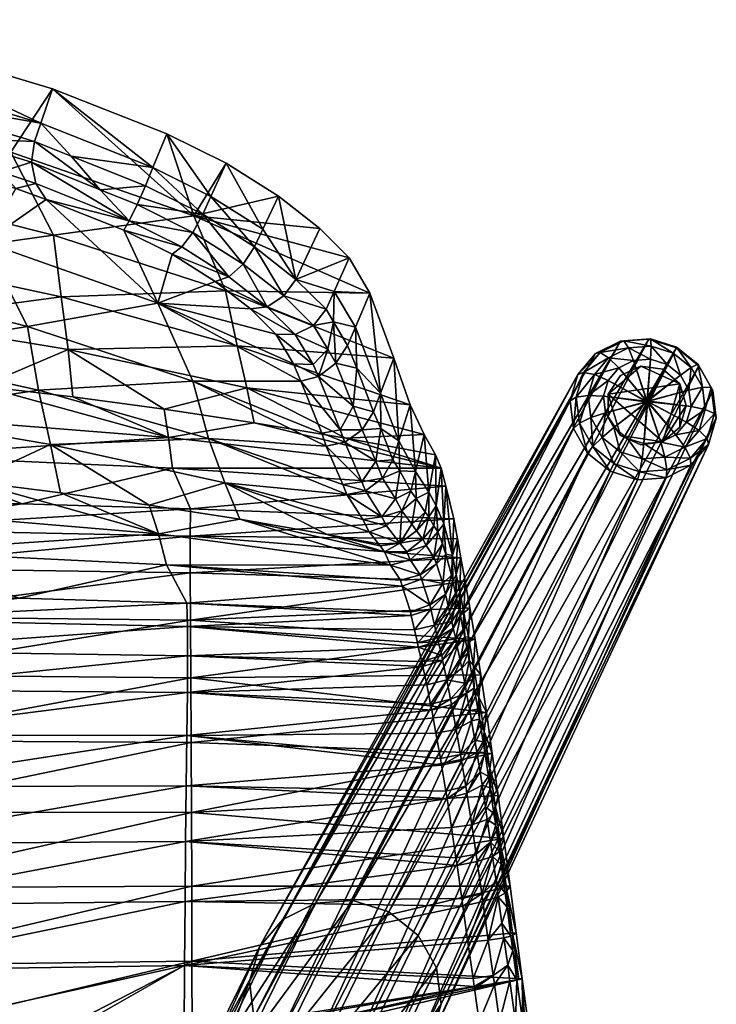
# Model space of a CAD drawing. Header units: millimetres. Extents: x -240 to 240, y -264 to 273.
# Tile 13 of 13: x 118 to 240, y 91 to 264. Entities that reach past the tile are written whole.
import ezdxf

# ---------------------------------------------------------------- set-up
doc = ezdxf.new("R2010")
doc.units = ezdxf.units.MM
for name, color, linetype, true_color in [('377PJ wooden leg', 7, 'Continuous', 0xe4d699), ('377VED_seat_fully_upholstered', 7, 'Continuous', 0x8a086e), ('felf glide', 7, 'Continuous', 0x000000)]:
    doc.layers.add(name, color=color, linetype=linetype, true_color=true_color)

msp = doc.modelspace()

# ---------------------------------------------------------------- meshes
at = {"layer": '377PJ wooden leg'}
mesh = msp.add_polyface(dxfattribs=at)
corners = [(169.75, 108.87, 334.15), (223.39, 207.69, 10.34), (228.38, 208.05, 11.23), (176.3, 109.35, 335.31), (164, 106, 332.36), (219.01, 205.5, 8.98), (159.93, 101.18, 330.24), (215.9, 201.82, 7.36), (158.15, 95.12, 328.09), (214.54, 197.2, 5.72), (158.94, 88.76, 326.25), (215.14, 192.35, 4.32), (162.17, 83.07, 325), (217.61, 188.01, 3.36), (167.35, 78.91, 324.52), (221.56, 184.83, 3), (223.34, 188.22, -0.13), (222.25, 186.15, 0.9), (226.82, 184.71, 1.17), (226.4, 183.31, 3.28), (173.7, 76.91, 324.9), (227.22, 187, 0.1), (231.54, 185.05, 2.01), (231.4, 183.67, 4.17), (180.25, 77.38, 326.06), (235.78, 185.86, 5.53), (235.68, 187.11, 3.3), (185.99, 80.25, 327.84), (190.07, 85.08, 329.97), (238.89, 189.54, 7.15), (191.84, 91.14, 332.12), (240.24, 194.16, 8.79), (191.06, 97.49, 333.96), (239.64, 199.01, 10.19), (187.83, 103.19, 335.21), (237.18, 203.35, 11.15), (182.64, 107.35, 335.69), (233.22, 206.53, 11.51)]
mesh.append_faces([[corners[k] for k in face] for face in [(0, 1, 2), (2, 3, 0), (4, 5, 1), (1, 0, 4), (6, 7, 5), (5, 4, 6), (8, 9, 7), (7, 6, 8), (10, 11, 9), (9, 8, 10), (12, 13, 11), (11, 10, 12), (14, 15, 13), (13, 12, 14), (16, 17, 18), (19, 18, 17), (17, 15, 19), (20, 19, 15), (15, 14, 20), (21, 18, 22), (23, 22, 18), (18, 19, 23), (24, 23, 19), (19, 20, 24), (25, 26, 22), (22, 23, 25), (27, 25, 23), (23, 24, 27), (28, 29, 25), (25, 27, 28), (30, 31, 29), (29, 28, 30), (32, 33, 31), (31, 30, 32), (34, 35, 33), (33, 32, 34), (36, 37, 35), (35, 34, 36), (3, 2, 37), (37, 36, 3)]], dxfattribs={"vtx2": -1})
mesh = msp.add_polyface(dxfattribs=at)
corners = [(225.71, 204.28, 4.52), (228.16, 196.89, 2.68), (228.08, 196.89, 2.67), (224.81, 206.53, 5.75), (228.7, 204.5, 5.05), (223.97, 207.75, 7.84), (228.81, 206.81, 6.46), (228.69, 208.09, 8.68), (223.39, 207.69, 10.34), (228.38, 208.05, 11.23), (223.09, 202.97, 3.7), (228.23, 196.93, 2.7), (221.3, 204.77, 4.66), (219.83, 205.68, 6.56), (219.01, 205.5, 8.98), (221.23, 200.77, 2.73), (228.27, 196.98, 2.73), (218.81, 201.82, 3.36), (216.89, 202.2, 5.02), (215.9, 201.82, 7.36), (220.42, 198, 1.75), (228.29, 197.05, 2.75), (217.72, 198.12, 2.05), (215.61, 197.83, 3.48), (214.54, 197.2, 5.72), (220.77, 195.1, 0.91), (228.28, 197.13, 2.78), (218.2, 194.24, 0.93), (216.18, 193.25, 2.15), (215.14, 192.35, 4.32), (222.25, 192.5, 0.34), (228.25, 197.19, 2.79), (224.62, 190.6, 0.12), (228.19, 197.24, 2.8)]
mesh.append_faces([[corners[k] for k in face] for face in [(0, 1, 2), (3, 0, 4), (5, 3, 6), (6, 7, 5), (8, 5, 7), (7, 9, 8), (10, 11, 1), (1, 0, 10), (12, 10, 0), (0, 3, 12), (13, 12, 3), (3, 5, 13), (14, 13, 5), (5, 8, 14), (15, 16, 11), (11, 10, 15), (17, 15, 10), (10, 12, 17), (18, 17, 12), (12, 13, 18), (19, 18, 13), (13, 14, 19), (20, 21, 16), (16, 15, 20), (22, 20, 15), (15, 17, 22), (23, 22, 17), (17, 18, 23), (24, 23, 18), (18, 19, 24), (25, 26, 21), (21, 20, 25), (27, 25, 20), (20, 22, 27), (28, 27, 22), (22, 23, 28), (23, 24, 29), (30, 31, 26), (26, 25, 30), (32, 33, 31)]], dxfattribs={"vtx2": -1})
mesh = msp.add_polyface(dxfattribs=at)
corners = [(228.08, 196.89, 2.67), (228.7, 204.5, 5.05), (225.71, 204.28, 4.52), (228.81, 206.81, 6.46), (224.81, 206.53, 5.75), (230.5, 189.9, 0.82), (228.04, 197.26, 2.78), (228.11, 197.26, 2.79), (233.13, 191.21, 1.64), (227.97, 197.22, 2.76), (234.99, 193.42, 2.61), (227.93, 197.17, 2.73), (235.8, 196.18, 3.59), (227.9, 197.1, 2.71), (238.3, 195.69, 4.51), (235.44, 199.09, 4.43), (227.91, 197.02, 2.69), (237.82, 199.57, 5.63), (239.33, 199.54, 7.7), (239.9, 194.96, 6.38), (239.64, 199.01, 10.19), (240.24, 194.16, 8.79), (233.97, 201.69, 5), (227.95, 196.96, 2.67), (235.85, 203.05, 6.4), (237, 203.65, 8.61), (237.18, 203.35, 11.15), (231.6, 203.59, 5.22), (228.01, 196.91, 2.67), (232.68, 205.59, 6.69), (233.27, 206.65, 8.95), (233.22, 206.53, 11.51), (228.69, 208.09, 8.68), (228.38, 208.05, 11.23)]
mesh.append_faces([[corners[k] for k in face] for face in [(0, 1, 2), (1, 3, 4), (5, 6, 7), (8, 9, 6), (10, 11, 9), (12, 13, 11), (11, 10, 12), (14, 12, 10), (15, 16, 13), (13, 12, 15), (17, 15, 12), (12, 14, 17), (18, 17, 14), (14, 19, 18), (20, 18, 19), (19, 21, 20), (22, 23, 16), (16, 15, 22), (24, 22, 15), (15, 17, 24), (25, 24, 17), (17, 18, 25), (26, 25, 18), (18, 20, 26), (27, 28, 23), (23, 22, 27), (29, 27, 22), (22, 24, 29), (30, 29, 24), (24, 25, 30), (31, 30, 25), (25, 26, 31), (1, 0, 28), (28, 27, 1), (3, 1, 27), (27, 29, 3), (32, 3, 29), (29, 30, 32), (33, 32, 30), (30, 31, 33)]], dxfattribs={"vtx2": -1})
mesh = msp.add_polyface(dxfattribs=at)
corners = [(215.14, 192.35, 4.32), (216.18, 193.25, 2.15), (215.61, 197.83, 3.48), (220.18, 190.76, 0.16), (222.25, 192.5, 0.34), (220.77, 195.1, 0.91), (218.2, 194.24, 0.93), (218.51, 189.15, 1.25), (217.61, 188.01, 3.36), (228.25, 197.19, 2.79), (224.62, 190.6, 0.12), (223.34, 188.22, -0.13), (222.25, 186.15, 0.9), (221.56, 184.83, 3), (227.52, 189.69, 0.29), (228.11, 197.26, 2.79), (228.19, 197.24, 2.8), (227.22, 187, 0.1), (226.82, 184.71, 1.17), (230.5, 189.9, 0.82), (231.22, 187.29, 0.81), (231.54, 185.05, 2.01), (228.04, 197.26, 2.78), (233.13, 191.21, 1.64), (234.73, 189.04, 1.9), (235.68, 187.11, 3.3), (227.97, 197.22, 2.76), (234.99, 193.42, 2.61), (237.22, 191.99, 3.2), (238.62, 190.6, 4.83), (238.89, 189.54, 7.15), (235.78, 185.86, 5.53), (238.3, 195.69, 4.51), (239.9, 194.96, 6.38), (240.24, 194.16, 8.79)]
mesh.append_faces([[corners[k] for k in face] for face in [(0, 1, 2), (3, 4, 5), (5, 6, 3), (7, 3, 6), (6, 1, 7), (8, 7, 1), (1, 0, 8), (9, 4, 10), (11, 10, 4), (4, 3, 11), (12, 11, 3), (3, 7, 12), (13, 12, 7), (7, 8, 13), (14, 15, 16), (16, 10, 14), (17, 14, 10), (10, 11, 17), (18, 17, 11), (15, 14, 19), (20, 19, 14), (14, 17, 20), (21, 20, 17), (22, 19, 23), (24, 23, 19), (19, 20, 24), (25, 24, 20), (20, 21, 25), (26, 23, 27), (28, 27, 23), (23, 24, 28), (29, 28, 24), (24, 25, 29), (30, 29, 25), (25, 31, 30), (27, 28, 32), (33, 32, 28), (28, 29, 33), (34, 33, 29), (29, 30, 34)]], dxfattribs={"vtx2": -1})
mesh = msp.add_polyface(dxfattribs=at)
corners = [(157.18, 83.29, 413.85), (169.75, 108.87, 334.15), (176.3, 109.35, 335.31), (163.75, 83.76, 415.02), (162.37, 75.43, 418.34), (161.55, 65.7, 415.59), (161.55, 65.7, 415.59), (161.15, 51.22, 404.57), (173.7, 76.91, 324.9), (167.35, 78.91, 324.52), (167.71, 51.69, 405.74), (180.25, 77.38, 326.06), (173.48, 54.57, 407.53), (185.99, 80.25, 327.84), (177.57, 59.41, 409.66), (190.07, 85.08, 329.97), (179.35, 65.49, 411.81), (191.84, 91.14, 332.12), (178.56, 71.87, 413.66), (191.06, 97.49, 333.96), (177.26, 70.65, 416.72), (175.32, 77.58, 414.92), (187.83, 103.19, 335.21), (174.18, 76.08, 417.92), (172.12, 74.15, 418.91), (174.75, 69.51, 417.89), (169.21, 71.77, 418.28), (171.13, 68.4, 417.53), (161.55, 65.7, 415.59), (170.12, 81.76, 415.4), (182.64, 107.35, 335.69), (169.24, 80.05, 418.37), (167.9, 77.54, 419.3), (166.14, 74.24, 418.56), (161.55, 65.7, 415.59), (163.18, 81.96, 418.01), (162.73, 79.16, 418.99)]
mesh.append_faces([[corners[k] for k in face] for face in [(0, 1, 2), (2, 3, 0), (4, 5, 6), (7, 8, 9), (10, 11, 8), (12, 13, 11), (14, 15, 13), (16, 17, 15), (15, 14, 16), (18, 19, 17), (17, 16, 18), (20, 18, 16), (21, 22, 19), (19, 18, 21), (23, 21, 18), (18, 20, 23), (24, 23, 20), (20, 25, 24), (26, 24, 25), (25, 27, 26), (28, 26, 27), (29, 30, 22), (22, 21, 29), (31, 29, 21), (21, 23, 31), (32, 31, 23), (23, 24, 32), (33, 32, 24), (24, 26, 33), (34, 33, 26), (3, 2, 30), (30, 29, 3), (35, 3, 29), (29, 31, 35), (36, 35, 31), (31, 32, 36), (4, 36, 32), (32, 33, 4), (5, 4, 33), (33, 34, 5)]], dxfattribs={"vtx2": -1})
mesh = msp.add_polyface(dxfattribs=at)
corners = [(156.94, 81.51, 416.9), (157.18, 83.29, 413.85), (163.75, 83.76, 415.02), (163.18, 81.96, 418.01), (157.4, 78.78, 418.04), (162.73, 79.16, 418.99), (158.48, 75.15, 417.64), (162.37, 75.43, 418.34), (161.55, 65.7, 415.59), (151.42, 80.41, 412.06), (164, 106, 332.36), (169.75, 108.87, 334.15), (151.45, 78.77, 415.2), (152.72, 76.44, 416.59), (155.07, 73.45, 416.59), (161.55, 65.7, 415.59), (147.33, 75.56, 409.93), (159.93, 101.18, 330.24), (147.57, 74.16, 413.17), (149.41, 72.51, 414.86), (152.66, 70.58, 415.33), (161.55, 65.7, 415.59), (145.55, 69.49, 407.78), (158.15, 95.12, 328.09), (145.87, 68.39, 411.13), (147.96, 67.58, 413.11), (151.6, 66.99, 414.05), (146.34, 63.11, 405.93), (158.94, 88.76, 326.25), (149.58, 57.4, 404.67), (162.17, 83.07, 325), (154.78, 53.22, 404.2), (167.35, 78.91, 324.52)]
mesh.append_faces([[corners[k] for k in face] for face in [(0, 1, 2), (2, 3, 0), (4, 0, 3), (3, 5, 4), (6, 4, 5), (5, 7, 6), (8, 6, 7), (9, 10, 11), (11, 1, 9), (12, 9, 1), (1, 0, 12), (13, 12, 0), (0, 4, 13), (14, 13, 4), (4, 6, 14), (15, 14, 6), (6, 8, 15), (16, 17, 10), (10, 9, 16), (18, 16, 9), (9, 12, 18), (19, 18, 12), (12, 13, 19), (20, 19, 13), (13, 14, 20), (21, 20, 14), (14, 15, 21), (22, 23, 17), (17, 16, 22), (24, 22, 16), (16, 18, 24), (25, 24, 18), (18, 19, 25), (26, 25, 19), (19, 20, 26), (27, 28, 23), (23, 22, 27), (29, 30, 28), (28, 27, 29), (31, 32, 30)]], dxfattribs={"vtx2": -1})
at = {"layer": '377VED_seat_fully_upholstered', "color": 224, "true_color": 0x8a086e}
mesh = msp.add_polyface(dxfattribs=at)
corners = [(131.88, 234.3, 769.85), (126.81, 240.21, 770), (120.36, 242.81, 770.32), (119.85, 239.13, 770.46), (120.59, 235.4, 768.7), (122.4, 232.61, 765.52), (137, 228.85, 767.88), (121.46, 246.04, 769.22), (105.92, 243.36, 770.88), (93.92, 250.75, 771.08), (114.4, 237.44, 768.96), (117.09, 234.55, 765.83), (80.3, 233.3, 734.05), (89.71, 217.79, 692.4), (111.61, 225.11, 733.56), (81.47, 258.05, 770.37), (84.69, 244.37, 767.01), (119.14, 210.26, 691.77), (79.34, 245.84, 767.3), (142.05, 214.36, 732.91), (80.68, 254.76, 771.56), (82.12, 247.21, 770.14), (80.66, 251.01, 771.8), (123.52, 252.08, 767.16), (82.94, 264.21, 768.14), (141.15, 238.2, 768.49), (116.21, 240.93, 728.34), (83.5, 249.34, 728.46), (123.7, 226.34, 687.29), (125.06, 215.46, 645.95), (93.98, 222.15, 646.13), (93.12, 234.02, 687.46), (148.39, 229.74, 728.18), (94.78, 211.46, 604.54), (62.77, 226.94, 646.26), (63.27, 215.21, 604.63)]
mesh.append_faces([[corners[k] for k in face] for face in [(4, 5, 6), (6, 3, 4), (1, 7, 2), (10, 11, 4), (4, 11, 5), (12, 13, 14), (16, 14, 11), (14, 13, 17), (9, 15, 20), (14, 17, 19), (23, 24, 7), (7, 24, 15), (25, 23, 7), (24, 23, 26), (24, 26, 27), (28, 29, 30), (27, 26, 31), (23, 32, 26), (30, 29, 33), (26, 32, 28), (31, 28, 30), (31, 30, 34), (30, 33, 35), (26, 28, 31)]], dxfattribs={"color": 224})
mesh.append_faces([[corners[k] for k in face] for face in [(0, 1, 2), (2, 3, 0), (8, 3, 2), (2, 9, 8), (10, 4, 3), (3, 8, 10), (9, 2, 7), (7, 15, 9), (16, 18, 12), (12, 14, 16), (5, 11, 14), (14, 19, 5), (10, 21, 16), (16, 11, 10), (21, 10, 8), (8, 22, 21), (8, 9, 20), (20, 22, 8)]], dxfattribs={"vtx2": -1, "color": 224})
mesh = msp.add_polyface(dxfattribs=at)
corners = [(149.96, 229.99, 767.72), (138.39, 231.71, 769.61), (148.21, 226.81, 767.83), (139.84, 235.02, 769.51), (151.38, 233.11, 766.71), (141.15, 238.2, 768.49), (137, 228.85, 767.88), (146.23, 224.26, 766.18), (131.88, 234.3, 769.85), (122.4, 232.61, 765.52), (136.04, 227.21, 764.78), (119.85, 239.13, 770.46), (126.81, 240.21, 770), (121.46, 246.04, 769.22), (157.06, 221.22, 763.46), (159.04, 224.25, 763.25), (160.51, 227.36, 762.24), (154.54, 219.01, 762.06), (144.55, 223, 763.19), (152.14, 218.2, 759.42), (142.05, 214.36, 732.91), (158.31, 213.37, 753.64), (161.27, 213.74, 755.75), (164.2, 215.63, 756.77), (154.05, 238.96, 764.83), (143.6, 244.13, 766.57), (123.52, 252.08, 767.16), (163.26, 233.16, 760.35), (123.7, 226.34, 687.29), (153.93, 216.51, 687.08), (125.06, 215.46, 645.95), (148.39, 229.74, 728.18), (179.34, 216.13, 728.37)]
mesh.append_faces([[corners[k] for k in face] for face in [(0, 1, 2), (0, 3, 1), (4, 5, 0), (0, 5, 3), (2, 1, 6), (2, 6, 7), (1, 8, 6), (6, 9, 10), (6, 8, 11), (7, 10, 18), (6, 10, 7), (19, 20, 21), (18, 20, 19), (10, 20, 18), (9, 20, 10), (25, 26, 5), (28, 29, 30), (31, 32, 29), (25, 24, 31), (26, 25, 31), (31, 29, 28), (24, 27, 31)]], dxfattribs={"color": 224})
mesh.append_faces([[corners[k] for k in face] for face in [(8, 1, 3), (3, 12, 8), (12, 3, 5), (5, 13, 12), (14, 15, 0), (0, 2, 14), (15, 16, 4), (4, 0, 15), (17, 14, 2), (2, 7, 17), (17, 7, 18), (18, 19, 17), (22, 17, 19), (19, 21, 22), (14, 17, 22), (15, 14, 23), (4, 24, 25), (25, 5, 4), (16, 27, 24), (24, 4, 16)]], dxfattribs={"vtx2": -1, "color": 224})
mesh = msp.add_polyface(dxfattribs=at)
corners = [(172.93, 211.1, 741.74), (173.33, 203.8, 730.31), (175.41, 206.93, 730.76), (171.92, 206.29, 737.08), (170.31, 201.5, 727.47), (169.35, 203.59, 733.7), (165.91, 203.71, 732.5), (167.17, 200.66, 722.98), (177.03, 202.93, 716.63), (176.38, 196.25, 703.62), (181.2, 198.56, 688.58), (176.78, 210.13, 729.93), (173.03, 216.43, 746.53), (171.61, 213.29, 747.47), (166.18, 208.84, 747.43), (162.78, 208.9, 746.05), (169.41, 210.44, 747.94), (161.27, 213.74, 755.75), (164.2, 215.63, 756.77), (157.06, 221.22, 763.46), (166.32, 218.55, 756.43), (159.04, 224.25, 763.25), (158.31, 213.37, 753.64), (175.7, 222.33, 744.77), (170.51, 227.49, 753.57), (179.34, 216.13, 728.37), (163.26, 233.16, 760.35), (160.51, 227.36, 762.24), (183.54, 204.71, 687.3), (186.43, 196.52, 645.96), (155.97, 206.87, 645.73), (148.39, 229.74, 728.18), (153.93, 216.51, 687.08)]
mesh.append_faces([[corners[k] for k in face] for face in [(0, 1, 2), (0, 3, 1), (3, 4, 1), (3, 5, 4), (12, 13, 0), (11, 2, 8), (25, 11, 10), (25, 10, 28), (28, 29, 30), (24, 23, 31), (23, 25, 31), (25, 28, 32), (26, 24, 31), (32, 28, 30)]], dxfattribs={"color": 224})
mesh.append_faces([[corners[k] for k in face] for face in [(12, 20, 13), (20, 27, 21)]], dxfattribs={"vtx0": -1, "color": 224})
mesh.append_faces([[corners[k] for k in face] for face in [(20, 26, 27)]], dxfattribs={"vtx0": -1, "vtx2": -1, "color": 224})
mesh.append_faces([[corners[k] for k in face] for face in [(12, 23, 20)]], dxfattribs={"vtx1": -1, "vtx2": -1, "color": 224})
mesh.append_faces([[corners[k] for k in face] for face in [(4, 5, 6), (6, 7, 4), (8, 2, 1), (1, 9, 8), (10, 11, 8), (5, 14, 15), (15, 6, 5), (3, 16, 14), (14, 5, 3), (0, 13, 16), (16, 3, 0), (17, 18, 19), (18, 20, 21), (14, 17, 22), (22, 15, 14), (16, 18, 17), (17, 14, 16), (13, 20, 18), (18, 16, 13), (11, 12, 0), (0, 2, 11), (23, 24, 20), (25, 23, 12), (12, 11, 25), (20, 24, 26)]], dxfattribs={"vtx2": -1, "color": 224})
mesh = msp.add_polyface(dxfattribs=at)
corners = [(162.78, 208.9, 746.05), (142.05, 214.36, 732.91), (165.91, 203.71, 732.5), (158.31, 213.37, 753.64), (92.47, 194.8, 608.51), (77.65, 186.1, 566.88), (93.48, 184.69, 566.64), (109.18, 182.99, 566.26), (123.18, 189.52, 607.69), (121.06, 199.08, 649.81), (90.97, 205.69, 650.55), (119.14, 210.26, 691.77), (148.21, 200.63, 690.95), (150.97, 190.6, 648.86), (153.82, 182.77, 606.64), (61.71, 198.58, 609.1), (89.71, 217.79, 692.4), (167.17, 200.66, 722.98), (175.25, 180.75, 639.22), (171.64, 189.23, 681.36), (140.51, 178.86, 565.41), (124.95, 181.03, 565.79), (127.08, 197.9, 562.67), (143.16, 195.72, 562.58), (143.93, 190.74, 533.73), (158.97, 193.33, 562.55), (155.97, 206.87, 645.73), (157.66, 199.47, 604.26), (126.24, 206.22, 604.42), (79.09, 202.82, 562.73), (95.06, 201.43, 562.67), (95.96, 194.55, 533.79), (153.93, 216.51, 687.08), (125.06, 215.46, 645.95), (111.11, 199.79, 562.66), (191.84, 185.37, 533.55), (144.61, 185.33, 504.77), (96.4, 187.53, 504.81), (94.78, 211.46, 604.54), (118.18, 179.08, 474.68)]
mesh.append_faces([[corners[k] for k in face] for face in [(0, 1, 2), (3, 1, 0), (4, 5, 6), (4, 7, 8), (9, 4, 8), (10, 4, 9), (1, 11, 12), (13, 8, 14), (10, 15, 4), (9, 8, 13), (16, 10, 11), (11, 9, 12), (11, 10, 9), (8, 20, 14), (8, 7, 21), (4, 6, 7), (12, 9, 13), (22, 23, 24), (23, 25, 24), (26, 27, 28), (29, 30, 31), (32, 26, 33), (30, 34, 31), (27, 25, 23), (24, 35, 36), (28, 23, 22), (31, 24, 37), (38, 34, 30), (34, 24, 31), (34, 22, 24), (28, 22, 34), (24, 36, 37), (28, 27, 23), (33, 28, 38), (37, 36, 39), (33, 26, 28), (38, 28, 34), (38, 30, 29)]], dxfattribs={"color": 224})
mesh.append_faces([[corners[k] for k in face] for face in [(17, 2, 1), (1, 12, 17), (13, 14, 18), (12, 13, 19)]], dxfattribs={"vtx2": -1, "color": 224})
mesh = msp.add_polyface(dxfattribs=at)
corners = [(183.37, 186.81, 647.41), (181.23, 192.34, 674.98), (180.36, 186.57, 661.7), (181.52, 183.57, 646.67), (179.95, 195.27, 689.26), (177.03, 202.93, 716.63), (176.38, 196.25, 703.62), (177.94, 192.11, 688.69), (174.12, 192.07, 694.12), (174.9, 189.9, 685.8), (170.86, 191.52, 690.68), (171.64, 189.23, 681.36), (173.33, 203.8, 730.31), (170.31, 201.5, 727.47), (167.17, 200.66, 722.98), (150.97, 190.6, 648.86), (174.58, 182.49, 648.5), (181.2, 198.56, 688.58), (148.21, 200.63, 690.95), (187.33, 184.76, 604.98), (184.44, 190.19, 646.9), (184.59, 184.88, 633.05), (177.93, 182.97, 652.01), (186.43, 196.52, 645.96), (188.86, 191.26, 604.36), (189.68, 181.14, 562.93), (190.89, 187.71, 562.43), (183.54, 204.71, 687.3), (155.97, 206.87, 645.73), (157.66, 199.47, 604.26), (175.12, 190.63, 562.54), (191.84, 185.37, 533.55), (158.97, 193.33, 562.55), (143.93, 190.74, 533.73)]
mesh.append_faces([[corners[k] for k in face] for face in [(6, 8, 7), (8, 9, 7), (8, 10, 9), (10, 11, 9), (11, 15, 16), (14, 18, 10), (17, 4, 1), (20, 0, 21), (23, 19, 24), (23, 20, 19), (24, 25, 26), (24, 19, 25), (27, 17, 20), (27, 20, 23), (28, 23, 29), (29, 24, 30), (32, 30, 31), (29, 30, 32), (32, 31, 33), (23, 24, 29)]], dxfattribs={"color": 224})
mesh.append_faces([[corners[k] for k in face] for face in [(0, 1, 2), (2, 3, 0), (4, 5, 6), (6, 7, 4), (6, 12, 13), (13, 8, 6), (8, 13, 14), (14, 10, 8), (5, 4, 17), (19, 20, 21), (20, 17, 1), (1, 0, 20), (11, 10, 18), (22, 9, 11), (11, 16, 22), (2, 7, 9), (9, 22, 2), (1, 4, 7), (7, 2, 1), (21, 0, 3), (30, 24, 26), (26, 31, 30)]], dxfattribs={"vtx2": -1, "color": 224})
mesh = msp.add_polyface(dxfattribs=at)
corners = [(156.44, 176.38, 564.87), (182.94, 168.32, 531.58), (181.92, 170.66, 548.03), (171.82, 173.72, 564.24), (184.94, 177.86, 603.21), (182.27, 175.24, 596.81), (184.61, 172.16, 561.82), (186.73, 175.53, 576.89), (179.22, 174.16, 587.84), (180.84, 172.05, 563.94), (181.11, 171.71, 560.06), (178.07, 176.32, 606.11), (153.82, 182.77, 606.64), (181.52, 183.57, 646.67), (180.36, 186.57, 661.7), (177.93, 182.97, 652.01), (178.55, 181.36, 643.68), (174.58, 182.49, 648.5), (175.25, 180.75, 639.22), (186.51, 181.3, 605.32), (184.59, 184.88, 633.05), (183.83, 179.94, 619.53), (181.44, 176.8, 609.67), (186.42, 169.24, 533.48), (185.8, 170.62, 544.23), (187.33, 184.76, 604.98), (150.97, 190.6, 648.86), (147.75, 173.39, 461.34), (195.34, 169.57, 456.97), (147.75, 166.93, 449), (194.06, 176.44, 474.94), (194.71, 172.94, 464.57), (144.61, 185.33, 504.77), (192.69, 182.19, 504.47), (147.77, 178.21, 474.8), (191.84, 185.37, 533.55)]
mesh.append_faces([[corners[k] for k in face] for face in [(0, 1, 2), (0, 2, 3), (4, 5, 6), (4, 6, 7), (5, 8, 6), (21, 22, 4), (22, 5, 4), (2, 23, 24), (2, 1, 23), (12, 0, 3), (8, 3, 9), (18, 12, 11), (27, 28, 29), (30, 31, 27), (31, 28, 27), (32, 33, 34), (30, 27, 34), (35, 33, 32), (33, 30, 34)]], dxfattribs={"color": 224})
mesh.append_faces([[corners[k] for k in face] for face in [(6, 8, 9), (9, 10, 6), (8, 11, 12), (12, 3, 8), (13, 14, 15), (15, 16, 13), (16, 15, 17), (17, 18, 16), (19, 20, 21), (21, 4, 19), (5, 22, 11), (11, 8, 5), (6, 10, 2), (2, 24, 6), (20, 19, 25), (18, 17, 26), (22, 16, 18), (18, 11, 22), (21, 13, 16), (16, 22, 21), (13, 21, 20), (10, 9, 3), (3, 2, 10)]], dxfattribs={"vtx2": -1, "color": 224})
mesh = msp.add_polyface(dxfattribs=at)
corners = [(156.44, 176.38, 564.87), (142.17, 173.82, 536.89), (182.94, 168.32, 531.58), (143.59, 168.38, 508.12), (147.24, 157.51, 468.26), (88.28, 153.23, 457.19), (147.27, 152.37, 458.4), (88.24, 163.24, 479.77), (88.26, 158.8, 467.65), (117.67, 162.5, 479.62), (88.26, 146.41, 448.22), (147.23, 145.9, 449.98), (88.22, 138.41, 440.79), (147.13, 138.34, 443.18), (123.18, 189.52, 607.69), (124.95, 181.03, 565.79), (140.51, 178.86, 565.41), (147.14, 161.6, 479.63), (153.82, 182.77, 606.64), (95.7, 170.73, 508.86), (109.18, 182.99, 566.26), (77.65, 186.1, 566.88), (94.83, 177.8, 537.91), (93.48, 184.69, 566.64), (186.56, 159.47, 478.1), (184.99, 164.63, 503.25), (88.15, 129.34, 434.92), (147.03, 129.5, 437.71), (147.75, 173.39, 461.34), (147.75, 166.93, 449), (88.59, 167.85, 447.88), (147.79, 158.65, 438.24), (88.64, 149.03, 427.09), (88.61, 159.26, 436.57), (147.91, 137.12, 422.19), (88.71, 124.87, 414.21), (88.68, 137.46, 419.62), (147.77, 178.21, 474.8), (88.59, 174.66, 460.73), (147.85, 148.51, 429.18), (96.4, 187.53, 504.81), (118.18, 179.08, 474.68), (88.57, 179.72, 474.49), (144.61, 185.33, 504.77)]
mesh.append_faces([[corners[k] for k in face] for face in [(0, 1, 2), (1, 3, 2), (4, 5, 6), (7, 8, 9), (6, 5, 10), (4, 8, 5), (11, 12, 13), (14, 15, 16), (17, 8, 4), (6, 10, 11), (15, 1, 16), (9, 8, 17), (18, 16, 0), (1, 19, 3), (3, 9, 17), (20, 1, 15), (21, 22, 23), (19, 9, 3), (19, 7, 9), (11, 10, 12), (13, 12, 26), (13, 26, 27), (23, 22, 20), (20, 22, 1), (16, 1, 0), (22, 19, 1), (28, 29, 30), (31, 32, 33), (34, 35, 36), (37, 28, 38), (34, 36, 39), (29, 33, 30), (40, 41, 42), (37, 38, 41), (28, 30, 38), (41, 38, 42), (29, 31, 33), (39, 32, 31), (39, 36, 32), (43, 37, 41)]], dxfattribs={"color": 224})
mesh.append_faces([[corners[k] for k in face] for face in [(17, 4, 24), (3, 17, 25)]], dxfattribs={"vtx2": -1, "color": 224})
mesh = msp.add_polyface(dxfattribs=at)
corners = [(186.73, 175.53, 576.89), (184.61, 172.16, 561.82), (187.51, 174.32, 562.96), (192.12, 172.06, 506.26), (191.25, 174.16, 525.25), (190.55, 169.73, 516.37), (191.03, 168.54, 506.3), (188.16, 166.61, 509.9), (189.68, 176.8, 553.68), (188.63, 172.87, 546.3), (190.55, 175.22, 534.77), (189.21, 171.77, 534.64), (185.8, 170.62, 544.23), (186.42, 169.24, 533.48), (189.04, 177.63, 563.19), (187.48, 180.03, 591.05), (186.51, 181.3, 605.32), (184.94, 177.86, 603.21), (193.83, 170, 476.83), (192.32, 175.59, 505.63), (192.7, 170.24, 496.88), (193.7, 166.53, 477.85), (191, 178.76, 534.34), (189.68, 181.14, 562.93), (187.33, 184.76, 604.98), (192.69, 182.19, 504.47), (194.06, 176.44, 474.94), (190.89, 187.71, 562.43), (191.84, 185.37, 533.55), (195.34, 169.57, 456.97), (194.71, 172.94, 464.57), (194.48, 166.68, 466.99)]
mesh.append_faces([[corners[k] for k in face] for face in [(0, 1, 2), (5, 7, 6), (8, 9, 10), (10, 9, 11), (9, 12, 11), (12, 13, 11), (19, 3, 20), (22, 10, 4), (24, 16, 15), (23, 14, 8), (25, 18, 26), (25, 19, 18), (27, 22, 28), (27, 23, 22), (28, 19, 25), (28, 22, 19)]], dxfattribs={"color": 224})
mesh.append_faces([[corners[k] for k in face] for face in [(3, 4, 5), (5, 6, 3), (14, 15, 0), (0, 2, 14), (8, 14, 2), (2, 9, 8), (9, 2, 1), (1, 12, 9), (15, 16, 17), (17, 0, 15), (18, 19, 20), (20, 21, 18), (19, 22, 4), (4, 3, 19), (22, 23, 8), (8, 10, 22), (23, 24, 15), (15, 14, 23), (20, 3, 6), (5, 11, 13), (13, 7, 5), (4, 10, 11), (11, 5, 4), (29, 30, 31), (30, 26, 18), (18, 31, 30)]], dxfattribs={"vtx2": -1, "color": 224})
mesh = msp.add_polyface(dxfattribs=at)
corners = [(193.93, 165.5, 474.77), (193.7, 166.53, 477.85), (192.65, 163.12, 478.6), (193.09, 161.17, 472.73), (190.66, 157.73, 470.26), (193.31, 160.09, 469.48), (190.04, 160.54, 478.69), (187.15, 156.91, 470.41), (186.56, 159.47, 478.1), (193.95, 157.25, 463.08), (193.72, 158.37, 465.59), (191.19, 155.53, 465.25), (191.33, 154.87, 463.9), (188.16, 166.61, 509.9), (188.41, 165.82, 505.2), (191.03, 168.54, 506.3), (184.71, 165.64, 507.56), (184.99, 164.63, 503.25), (192.7, 170.24, 496.88), (192.14, 165.06, 488.35), (189.84, 161.34, 482.09), (186.44, 160.08, 479.79), (194.36, 163.34, 468.27), (187.67, 154.67, 465.31), (147.24, 157.51, 468.26), (182.94, 168.32, 531.58), (143.59, 168.38, 508.12), (147.14, 161.6, 479.63), (193.83, 170, 476.83), (186.42, 169.24, 533.48), (196.9, 160.78, 443.48), (197.83, 155.21, 437.68), (147.79, 158.65, 438.24), (196.06, 165.48, 449.8), (147.75, 166.93, 449), (195.34, 169.57, 456.97)]
mesh.append_faces([[corners[k] for k in face] for face in [(3, 4, 5), (2, 6, 4), (2, 4, 3), (6, 7, 4), (7, 6, 8), (13, 14, 15), (13, 16, 14), (16, 17, 14), (19, 20, 2), (20, 6, 2), (20, 21, 6), (21, 8, 6), (7, 24, 23), (8, 24, 7), (25, 26, 16), (17, 27, 21), (28, 1, 0), (30, 31, 32), (33, 32, 34), (35, 33, 34), (33, 30, 32)]], dxfattribs={"color": 224})
mesh.append_faces([[corners[k] for k in face] for face in [(0, 1, 2), (2, 3, 0), (9, 10, 11), (11, 12, 9), (1, 18, 19), (19, 2, 1), (22, 0, 3), (3, 5, 22), (10, 5, 4), (4, 11, 10), (4, 7, 23), (23, 11, 4), (8, 21, 27), (17, 16, 26), (20, 14, 17), (17, 21, 20), (19, 15, 14), (14, 20, 19), (15, 19, 18), (13, 29, 25), (25, 16, 13)]], dxfattribs={"vtx2": -1, "color": 224})
mesh = msp.add_polyface(dxfattribs=at)
corners = [(195.21, 151.6, 454.18), (192.84, 148.12, 453.66), (195.48, 150.17, 452.26), (194.7, 154, 457.42), (195.73, 156.99, 455.63), (195.25, 159.41, 459.86), (194.43, 155.34, 459.7), (195, 160.41, 461.62), (194.58, 162.45, 466.24), (193.72, 158.37, 465.59), (193.95, 157.25, 463.08), (196.54, 152.89, 450.09), (196, 155.73, 453.93), (197.4, 148.26, 445.25), (196.81, 151.54, 448.68), (196.01, 147.58, 449.53), (194.36, 163.34, 468.27), (193.31, 160.09, 469.48), (195.12, 163.6, 460), (194.48, 166.68, 466.99), (197.54, 150.67, 442.62), (196.66, 155.64, 447.79), (193.83, 170, 476.83), (193.93, 165.5, 474.77), (195.85, 159.95, 453.59), (197.68, 146.69, 443.98), (197.83, 155.21, 437.68), (196.9, 160.78, 443.48), (196.06, 165.48, 449.8), (195.34, 169.57, 456.97), (198.81, 149.05, 432.68), (198.48, 145.1, 438.1)]
mesh.append_faces([[corners[k] for k in face] for face in [(0, 1, 2), (3, 1, 0), (24, 4, 12), (20, 13, 25), (19, 16, 8), (21, 11, 14), (18, 7, 5)]], dxfattribs={"color": 224})
mesh.append_faces([[corners[k] for k in face] for face in [(4, 5, 6), (6, 3, 4), (7, 8, 9), (9, 10, 7), (11, 12, 0), (0, 2, 11), (13, 14, 15), (5, 7, 10), (10, 6, 5), (14, 11, 2), (2, 15, 14), (15, 2, 1), (8, 16, 17), (17, 9, 8), (18, 19, 8), (8, 7, 18), (20, 21, 14), (14, 13, 20), (19, 22, 23), (23, 16, 19), (21, 24, 12), (12, 11, 21), (24, 18, 5), (5, 4, 24), (12, 4, 3), (3, 0, 12), (26, 27, 21), (21, 20, 26), (28, 29, 18), (18, 24, 28), (19, 18, 29), (30, 26, 20), (20, 31, 30), (27, 28, 24), (24, 21, 27)]], dxfattribs={"vtx2": -1, "color": 224})
mesh = msp.add_polyface(dxfattribs=at)
corners = [(194.7, 154, 457.42), (192.11, 151.61, 458.37), (192.84, 148.12, 453.66), (188.65, 150.46, 458.22), (189.32, 147.29, 453.94), (190.94, 138.79, 446.17), (194.49, 139.39, 445.66), (193.69, 143.8, 449.22), (190.21, 142.81, 449.41), (194.43, 155.34, 459.7), (191.95, 152.4, 459.54), (188.47, 151.38, 459.41), (191.33, 154.87, 463.9), (191.19, 155.53, 465.25), (187.67, 154.67, 465.31), (187.83, 153.91, 463.86), (195.26, 135.03, 442.89), (191.72, 134.34, 443.35), (191.92, 133.13, 442.62), (193.52, 144.77, 450.15), (190.01, 143.86, 450.35), (195.44, 133.89, 442.18), (192.69, 128.56, 440.39), (193.95, 157.25, 463.08), (147.27, 152.37, 458.4), (147.23, 145.9, 449.98), (147.13, 138.34, 443.18), (147.03, 129.5, 437.71), (147.24, 157.51, 468.26), (198.81, 149.05, 432.68), (147.85, 148.51, 429.18), (197.83, 155.21, 437.68), (199.81, 142.41, 428.47), (147.79, 158.65, 438.24), (200.85, 135.17, 424.92), (147.97, 124.79, 417.23), (147.91, 137.12, 422.19)]
mesh.append_faces([[corners[k] for k in face] for face in [(0, 1, 2), (9, 1, 0), (9, 10, 1), (15, 24, 11), (3, 25, 4), (4, 25, 20), (5, 8, 26), (17, 5, 26), (22, 18, 27), (29, 30, 31), (32, 30, 29), (31, 30, 33), (34, 35, 36), (32, 36, 30), (34, 36, 32)]], dxfattribs={"color": 224})
mesh.append_faces([[corners[k] for k in face] for face in [(1, 3, 4), (4, 2, 1), (5, 6, 7), (7, 8, 5), (1, 10, 11), (11, 3, 1), (12, 13, 14), (14, 15, 12), (16, 17, 18), (8, 7, 19), (19, 20, 8), (21, 18, 22), (6, 5, 17), (9, 23, 12), (12, 10, 9), (10, 12, 15), (15, 11, 10), (2, 4, 20), (20, 19, 2), (3, 11, 24), (24, 25, 3), (8, 20, 25), (25, 26, 8), (18, 17, 26), (26, 27, 18), (15, 14, 28), (28, 24, 15)]], dxfattribs={"vtx2": -1, "color": 224})
mesh = msp.add_polyface(dxfattribs=at)
corners = [(196.88, 142.77, 445.26), (194.49, 139.39, 445.66), (197.19, 140.92, 443.76), (196.32, 145.8, 447.69), (193.69, 143.8, 449.22), (197.68, 146.69, 443.98), (197.4, 148.26, 445.25), (198.3, 143, 441), (199.25, 137.23, 437.33), (198.61, 141.24, 439.89), (197.78, 137.56, 441.63), (198.12, 135.39, 440.25), (195.26, 135.03, 442.89), (195.44, 133.89, 442.18), (191.92, 133.13, 442.62), (200.19, 131.15, 434.37), (199.54, 135.45, 436.46), (198.7, 131.95, 438.57), (199.05, 129.63, 437.46), (196.01, 147.58, 449.53), (193.52, 144.77, 450.15), (196.19, 129.43, 440.01), (192.69, 128.56, 440.39), (191.72, 134.34, 443.35), (192.84, 148.12, 453.66), (199.44, 139.03, 434.25), (198.48, 145.1, 438.1), (200.42, 132.55, 431.08), (197.54, 150.67, 442.62), (200.5, 129.17, 433.64), (200.85, 135.17, 424.92), (199.81, 142.41, 428.47), (201.88, 127.81, 422.23), (198.81, 149.05, 432.68)]
mesh.append_faces([[corners[k] for k in face] for face in [(0, 1, 2), (3, 4, 1), (3, 1, 0), (27, 15, 29), (26, 7, 9), (25, 8, 16)]], dxfattribs={"color": 224})
mesh.append_faces([[corners[k] for k in face] for face in [(5, 6, 3), (3, 0, 5), (7, 5, 0), (0, 2, 7), (8, 9, 10), (10, 11, 8), (11, 10, 12), (12, 13, 11), (14, 13, 12), (15, 16, 17), (17, 18, 15), (19, 3, 6), (3, 19, 20), (20, 4, 3), (16, 8, 11), (11, 17, 16), (21, 17, 11), (11, 13, 21), (22, 21, 13), (9, 7, 2), (2, 10, 9), (12, 10, 2), (2, 1, 12), (23, 12, 1), (24, 20, 19), (25, 26, 9), (9, 8, 25), (27, 25, 16), (16, 15, 27), (26, 28, 5), (5, 7, 26), (30, 31, 25), (25, 27, 30), (32, 30, 27), (31, 33, 26), (26, 25, 31)]], dxfattribs={"vtx2": -1, "color": 224})
mesh = msp.add_polyface(dxfattribs=at)
corners = [(146.75, 97.91, 430.12), (123.05, 85.72, 428.43), (146.69, 86.07, 430.13), (88.09, 119.33, 430.62), (29.22, 119.02, 429.02), (29.19, 108.06, 426.14), (146.83, 109.14, 431.26), (88.01, 97.04, 426.53), (29.25, 129.16, 433.45), (-29.58, 119.34, 429.11), (146.91, 119.7, 433.74), (88.03, 108.5, 427.85), (40.72, 84.41, 424.88), (81.96, 84.9, 426.21), (147.03, 129.5, 437.71), (88.15, 129.34, 434.92), (29.23, 96.56, 424.74), (-0.31, 84.23, 424.44), (29.18, 84.18, 424.67), (-29.5, 96.67, 424.76), (87.89, 84.87, 426.48), (-29.55, 108.34, 426.18), (88.71, 124.87, 414.21), (29.46, 124.99, 412.74), (88.68, 137.46, 419.62), (88.73, 97.93, 409.27), (41.2, 83.97, 407.59), (29.47, 84, 407.37), (148.04, 98.68, 412.89), (148.01, 111.85, 414.22), (88.73, 111.59, 410.83), (82.63, 84.38, 408.94), (88.8, 84.55, 409.21), (-29.84, 124.79, 412.67), (29.47, 111.53, 409.16), (29.44, 97.59, 407.46), (147.97, 124.79, 417.23), (147.91, 137.12, 422.19), (124.19, 85.07, 411.19), (-0.31, 83.84, 407.15), (-29.85, 111.35, 409.13)]
mesh.append_faces([[corners[k] for k in face] for face in [(0, 1, 2), (3, 4, 5), (6, 7, 0), (8, 9, 4), (10, 3, 11), (7, 12, 13), (10, 11, 6), (14, 15, 3), (16, 17, 18), (15, 8, 4), (7, 16, 18), (6, 11, 7), (14, 3, 10), (7, 13, 20), (7, 18, 12), (0, 7, 20), (4, 21, 5), (15, 4, 3), (3, 5, 11), (11, 5, 16), (11, 16, 7), (0, 20, 1), (22, 23, 24), (25, 26, 27), (28, 25, 29), (29, 25, 30), (25, 31, 26), (28, 32, 25), (32, 31, 25), (30, 35, 34), (36, 30, 22), (36, 22, 37), (29, 30, 36), (25, 27, 35), (28, 38, 32), (22, 34, 23), (30, 25, 35), (27, 39, 35), (30, 34, 22)]], dxfattribs={"color": 224})
mesh.append_faces([[corners[k] for k in face] for face in [(19, 16, 5), (33, 23, 34), (40, 34, 35)]], dxfattribs={"vtx2": -1, "color": 224})
mesh = msp.add_polyface(dxfattribs=at)
corners = [(199.05, 129.63, 437.46), (196.38, 128.22, 439.48), (197.23, 122.64, 437.45), (193.68, 122.17, 438.02), (192.89, 127.29, 439.88), (199.18, 109.16, 434.73), (195.69, 108.32, 435.3), (196.57, 102.04, 434.8), (194.66, 115.52, 436.36), (198.18, 116.19, 435.81), (198, 117.48, 436.12), (194.46, 116.87, 436.66), (198.7, 131.95, 438.57), (196.19, 129.43, 440.01), (192.69, 128.56, 440.39), (199, 110.53, 434.9), (195.5, 109.69, 435.42), (146.91, 119.7, 433.74), (146.75, 97.91, 430.12), (203.79, 48.77, 438.88), (198.52, 88.01, 434.89), (164.15, 86.79, 431.55), (147.03, 129.5, 437.71), (197.67, 94.2, 434.71), (197.47, 95.62, 434.7), (146.69, 86.07, 430.13), (197.72, 93.86, 434.69), (146.83, 109.14, 431.26), (203.97, 111.85, 418.92), (148.04, 98.68, 412.89), (148.01, 111.85, 414.22), (206.11, 95.6, 418.12), (148.06, 85.76, 412.88), (202.89, 120.22, 420.28), (147.97, 124.79, 417.23), (201.88, 127.81, 422.23), (205.05, 103.67, 418.26), (124.19, 85.07, 411.19), (165.77, 86.09, 414.34), (207.22, 87.33, 418.39), (213.78, 39.23, 423.29), (200.85, 135.17, 424.92)]
mesh.append_faces([[corners[k] for k in face] for face in [(3, 4, 17), (7, 6, 18), (11, 3, 17), (19, 20, 21), (16, 8, 27), (24, 7, 18), (20, 26, 21), (28, 29, 30), (31, 32, 29), (33, 34, 35), (31, 29, 36), (28, 30, 33), (33, 30, 34), (32, 37, 29), (31, 38, 32), (39, 38, 31), (40, 38, 39), (35, 34, 41), (36, 29, 28)]], dxfattribs={"color": 224})
mesh.append_faces([[corners[k] for k in face] for face in [(0, 1, 2), (3, 2, 1), (1, 4, 3), (5, 6, 7), (8, 9, 10), (10, 11, 8), (12, 13, 1), (4, 1, 13), (13, 14, 4), (15, 16, 6), (11, 10, 2), (2, 3, 11), (4, 14, 22), (22, 17, 4), (23, 24, 18), (18, 25, 23), (21, 26, 23), (23, 25, 21), (6, 16, 27), (27, 18, 6), (8, 11, 17), (17, 27, 8), (9, 8, 16)]], dxfattribs={"vtx2": -1, "color": 224})
mesh = msp.add_polyface(dxfattribs=at)
corners = [(200.5, 129.17, 433.64), (200.19, 131.15, 434.37), (199.05, 129.63, 437.46), (199.64, 125.8, 436.07), (199.97, 123.56, 435.25), (197.23, 122.64, 437.45), (202.1, 117.98, 430.28), (201.46, 122.61, 431.48), (200.56, 119.59, 434.23), (200.9, 117.09, 433.59), (198.18, 116.19, 435.81), (198, 117.48, 436.12), (201.15, 124.67, 432.01), (196.38, 128.22, 439.48), (198.7, 131.95, 438.57), (203.11, 110.61, 429.1), (202.42, 115.72, 429.92), (201.53, 112.73, 432.89), (201.9, 110, 432.46), (199.18, 109.16, 434.73), (199, 110.53, 434.9), (195.69, 108.32, 435.3), (203.41, 111.04, 425.56), (202.37, 118.75, 426.8), (201.4, 125.77, 428.6), (204.46, 103.26, 424.93), (203.45, 108.2, 428.9), (200.42, 132.55, 431.08), (202.55, 105.33, 432.09), (195.5, 109.69, 435.42), (202.89, 120.22, 420.28), (201.88, 127.81, 422.23), (205.05, 103.67, 418.26), (203.97, 111.85, 418.92)]
mesh.append_faces([[corners[k] for k in face] for face in [(4, 3, 5), (22, 15, 26), (23, 6, 16), (24, 12, 7)]], dxfattribs={"color": 224})
mesh.append_faces([[corners[k] for k in face] for face in [(0, 1, 2), (2, 3, 0), (5, 3, 2), (6, 7, 8), (8, 9, 6), (10, 9, 8), (8, 11, 10), (12, 0, 3), (3, 4, 12), (13, 2, 14), (15, 16, 17), (17, 18, 15), (19, 18, 17), (17, 20, 19), (21, 19, 20), (7, 12, 4), (4, 8, 7), (11, 8, 4), (4, 5, 11), (22, 23, 16), (16, 15, 22), (23, 24, 7), (7, 6, 23), (25, 22, 26), (24, 27, 0), (0, 12, 24), (26, 15, 18), (18, 28, 26), (29, 20, 10), (20, 17, 9), (9, 10, 20), (16, 6, 9), (9, 17, 16), (30, 31, 24), (24, 23, 30), (27, 24, 31), (32, 33, 22), (33, 30, 23), (23, 22, 33)]], dxfattribs={"vtx2": -1, "color": 224})
mesh = msp.add_polyface(dxfattribs=at)
corners = [(202.9, 102.76, 431.88), (202.55, 105.33, 432.09), (200.13, 102.39, 434.19), (201.9, 110, 432.46), (199.18, 109.16, 434.73), (196.57, 102.04, 434.8), (205.19, 95.42, 428.36), (204.49, 100.57, 428.45), (203.58, 97.98, 431.81), (203.96, 95.17, 431.76), (201.22, 94.6, 434.08), (201.01, 96.17, 434.09), (197.72, 93.86, 434.69), (197.67, 94.2, 434.71), (197.47, 95.62, 434.7), (204.14, 103.05, 428.49), (203.45, 108.2, 428.9), (204.92, 88.03, 432), (206.21, 87.88, 428.61), (202.11, 88.08, 434.3), (198.52, 88.01, 434.89), (204.46, 103.26, 424.93), (205.51, 95.48, 424.8), (208.36, 71.9, 430.24), (206.56, 87.69, 425.05), (203.79, 48.77, 438.88), (207.36, 49.03, 438.27), (209.03, 57.5, 435.11), (203.41, 111.04, 425.56), (205.05, 103.67, 418.26), (206.11, 95.6, 418.12), (207.22, 87.33, 418.39), (213.04, 39.92, 429.92)]
mesh.append_faces([[corners[k] for k in face] for face in [(0, 1, 2), (18, 23, 24), (21, 15, 7), (6, 30, 22)]], dxfattribs={"color": 224})
mesh.append_faces([[corners[k] for k in face] for face in [(13, 11, 14), (30, 24, 31)]], dxfattribs={"vtx0": -1, "color": 224})
mesh.append_faces([[corners[k] for k in face] for face in [(30, 18, 24)]], dxfattribs={"vtx0": -1, "vtx2": -1, "color": 224})
mesh.append_faces([[corners[k] for k in face] for face in [(13, 12, 11)]], dxfattribs={"vtx1": -1, "vtx2": -1, "color": 224})
mesh.append_faces([[corners[k] for k in face] for face in [(2, 1, 3), (3, 4, 2), (5, 2, 4), (6, 7, 8), (8, 9, 6), (10, 9, 8), (8, 11, 10), (12, 10, 11), (15, 16, 1), (1, 0, 15), (6, 9, 17), (17, 18, 6), (19, 17, 9), (9, 10, 19), (20, 19, 10), (10, 12, 20), (16, 15, 21), (22, 21, 7), (7, 6, 22), (19, 20, 25), (17, 19, 26), (23, 18, 17), (17, 27, 23), (14, 11, 2), (2, 5, 14), (11, 8, 0), (0, 2, 11), (7, 15, 0), (0, 8, 7), (28, 21, 29), (30, 6, 18), (31, 24, 32), (30, 29, 21), (21, 22, 30)]], dxfattribs={"vtx2": -1, "color": 224})
at = {"layer": 'felf glide'}
mesh = msp.add_polyface(dxfattribs=at)
corners = [(-216.7, -243.06), (-217.81, -239.27), (-220.79, -236.69), (-224.69, -236.13), (-228.28, -237.77), (-230.42, -241.09), (-230.42, -245.03), (-228.28, -248.35), (-224.69, -249.99), (-220.79, -249.42), (-217.81, -246.84), (-216.7, -243.06, 7), (-217.81, -239.27, 7), (-220.79, -236.69, 7), (-224.69, -236.13, 7), (-228.28, -237.77, 7), (-230.42, -241.09, 7), (-230.42, -245.03, 7), (-228.28, -248.35, 7), (-224.69, -249.99, 7), (-220.79, -249.42, 7), (-217.81, -246.84, 7), (231.01, -243.06), (229.9, -239.27), (226.92, -236.69), (223.02, -236.13), (219.43, -237.77), (217.3, -241.09), (217.3, -245.03), (219.43, -248.35), (223.02, -249.99), (226.92, -249.42), (229.9, -246.84), (231.01, -243.06, 7), (229.9, -239.27, 7), (226.92, -236.69, 7), (223.02, -236.13, 7), (219.43, -237.77, 7), (217.3, -241.09, 7), (217.3, -245.03, 7), (219.43, -248.35, 7), (223.02, -249.99, 7), (226.92, -249.42, 7), (229.9, -246.84, 7), (234.96, 196.38), (233.84, 200.16), (230.86, 202.75), (226.96, 203.31), (223.37, 201.67), (221.24, 198.35), (221.24, 194.41), (223.37, 191.09), (226.96, 189.45), (230.86, 190.01), (233.84, 192.59), (234.96, 196.38, 7), (233.84, 200.16, 7), (230.86, 202.75, 7), (226.96, 203.31, 7), (223.37, 201.67, 7), (221.24, 198.35, 7), (221.24, 194.41, 7), (223.37, 191.09, 7), (226.96, 189.45, 7), (230.86, 190.01, 7), (233.84, 192.59, 7), (-221.04, 196.38), (-222.15, 200.16), (-225.13, 202.75), (-229.03, 203.31), (-232.62, 201.67), (-234.75, 198.35), (-234.75, 194.41), (-232.62, 191.09), (-229.03, 189.45), (-225.13, 190.01), (-222.15, 192.59), (-221.04, 196.38, 7), (-222.15, 200.16, 7), (-225.13, 202.75, 7), (-229.03, 203.31, 7), (-232.62, 201.67, 7), (-234.75, 198.35, 7), (-234.75, 194.41, 7), (-232.62, 191.09, 7), (-229.03, 189.45, 7), (-225.13, 190.01, 7), (-222.15, 192.59, 7)]
mesh.append_faces([[corners[k] for k in face] for face in [(9, 7, 5), (5, 3, 1), (9, 5, 1), (12, 14, 16), (16, 18, 20), (12, 16, 20), (31, 29, 27), (27, 25, 23), (31, 27, 23), (34, 36, 38), (38, 40, 42), (34, 38, 42), (53, 51, 49), (49, 47, 45), (53, 49, 45), (56, 58, 60), (60, 62, 64), (56, 60, 64), (75, 73, 71), (71, 69, 67), (75, 71, 67), (78, 80, 82), (82, 84, 86), (78, 82, 86)]], dxfattribs={"vtx0": -1, "vtx1": -1, "vtx2": -1})
mesh.append_faces([[corners[k] for k in face] for face in [(9, 1, 0), (12, 20, 21), (31, 23, 22), (34, 42, 43), (53, 45, 44), (56, 64, 65), (75, 67, 66), (78, 86, 87)]], dxfattribs={"vtx0": -1, "vtx2": -1})
mesh.append_faces([[corners[k] for k in face] for face in [(10, 9, 0), (11, 12, 21), (32, 31, 22), (33, 34, 43), (54, 53, 44), (55, 56, 65), (76, 75, 66), (77, 78, 87)]], dxfattribs={"vtx1": -1})
mesh.append_faces([[corners[k] for k in face] for face in [(0, 1, 12), (12, 11, 0), (1, 2, 13), (13, 12, 1), (2, 3, 14), (14, 13, 2), (3, 4, 15), (15, 14, 3), (4, 5, 16), (16, 15, 4), (5, 6, 17), (17, 16, 5), (6, 7, 18), (18, 17, 6), (7, 8, 19), (19, 18, 7), (8, 9, 20), (20, 19, 8), (9, 10, 21), (21, 20, 9), (10, 0, 11), (11, 21, 10), (9, 8, 7), (7, 6, 5), (5, 4, 3), (3, 2, 1), (12, 13, 14), (14, 15, 16), (16, 17, 18), (18, 19, 20), (22, 23, 34), (34, 33, 22), (23, 24, 35), (35, 34, 23), (24, 25, 36), (36, 35, 24), (25, 26, 37), (37, 36, 25), (26, 27, 38), (38, 37, 26), (27, 28, 39), (39, 38, 27), (28, 29, 40), (40, 39, 28), (29, 30, 41), (41, 40, 29), (30, 31, 42), (42, 41, 30), (31, 32, 43), (43, 42, 31), (32, 22, 33), (33, 43, 32), (31, 30, 29), (29, 28, 27), (27, 26, 25), (25, 24, 23), (34, 35, 36), (36, 37, 38), (38, 39, 40), (40, 41, 42), (44, 45, 56), (56, 55, 44), (45, 46, 57), (57, 56, 45), (46, 47, 58), (58, 57, 46), (47, 48, 59), (59, 58, 47), (48, 49, 60), (60, 59, 48), (49, 50, 61), (61, 60, 49), (50, 51, 62), (62, 61, 50), (51, 52, 63), (63, 62, 51), (52, 53, 64), (64, 63, 52), (53, 54, 65), (65, 64, 53), (54, 44, 55), (55, 65, 54), (53, 52, 51), (51, 50, 49), (49, 48, 47), (47, 46, 45), (56, 57, 58), (58, 59, 60), (60, 61, 62), (62, 63, 64), (66, 67, 78), (78, 77, 66), (67, 68, 79), (79, 78, 67), (68, 69, 80), (80, 79, 68), (69, 70, 81), (81, 80, 69), (70, 71, 82), (82, 81, 70), (71, 72, 83), (83, 82, 71), (72, 73, 84), (84, 83, 72), (73, 74, 85), (85, 84, 73), (74, 75, 86), (86, 85, 74), (75, 76, 87), (87, 86, 75), (76, 66, 77), (77, 87, 76), (75, 74, 73), (73, 72, 71), (71, 70, 69), (69, 68, 67), (78, 79, 80), (80, 81, 82), (82, 83, 84), (84, 85, 86)]], dxfattribs={"vtx2": -1})

doc.saveas('drawing.dxf')
